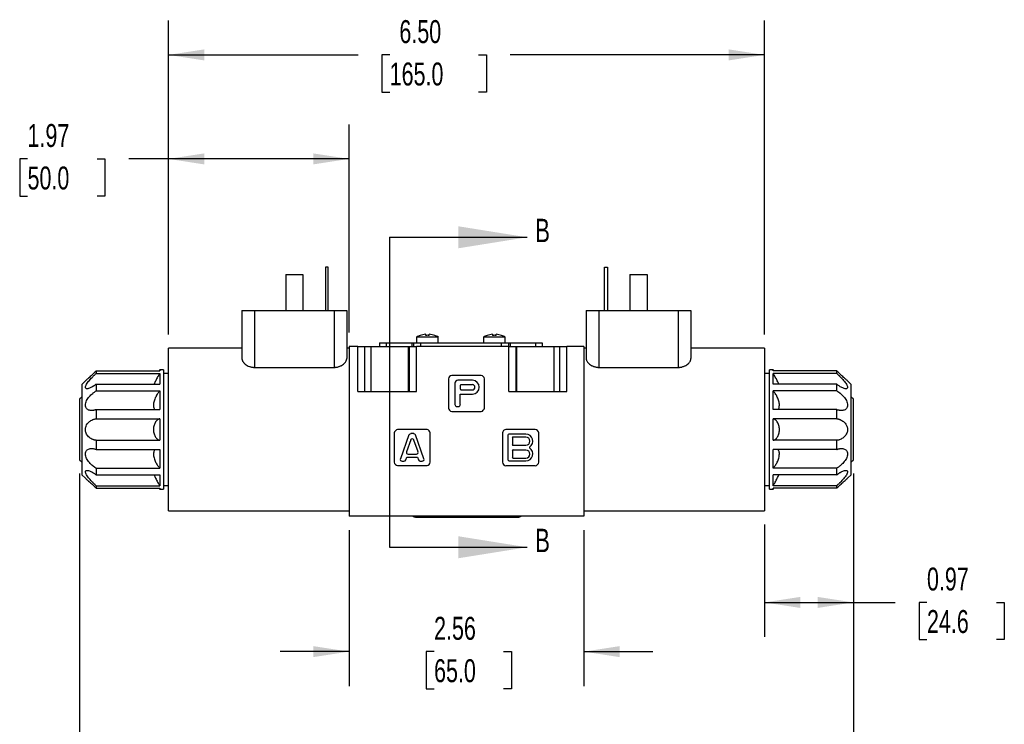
# Model space of a CAD drawing. Header units: inches. Extents: x 0.7 to 32.2, y 0.7 to 24.8.
# Tile 3 of 18: x 7.2 to 18, y 9.6 to 17.2. Entities that reach past the tile are written whole.
import ezdxf

# ---------------------------------------------------------------- set-up
doc = ezdxf.new("R2010")
doc.units = ezdxf.units.IN
doc.header["$LTSCALE"] = 3
doc.header["$MEASUREMENT"] = 0
doc.linetypes.add('SLD-Solid', pattern=[0])
doc.layers.add('DIMENSIONS', color=140, linetype='SLD-Solid', lineweight=25)
doc.layers.add('TEXT', color=140, linetype='SLD-Solid', lineweight=25)
doc.styles.add('SLDTEXTSTYLE0', font='TXT', dxfattribs={"width": 0.7})
doc.dimstyles.new('SLDDIMSTYLE0', dxfattribs={"dimtxt": 0.254883, "dimasz": 0.39, "dimexe": 0, "dimexo": 0.0625, "dimgap": 0.063721, "dimtad": 0, "dimtih": 1, "dimtoh": 1, "dimrnd": 1e-09, "dimdsep": 46, "dimtxsty": 'SLDTEXTSTYLE0', "dimsah": 1, "dimcen": 0.09, "dimadec": 0, "dimazin": 2, "dimtfac": 1, "dimtofl": 0, "dimtmove": 0, "dimatfit": 3, "dimfxl": 0, "dimfrac": 2, "dimtolj": 1, "dimtzin": 12, "dimarcsym": 0})
doc.dimstyles.new('SLDDIMSTYLE1', dxfattribs={"dimtxt": 0.254883, "dimasz": 0.39, "dimexe": 0, "dimexo": 0.0625, "dimgap": 0.063721, "dimtad": 0, "dimtih": 1, "dimtoh": 1, "dimrnd": 1e-09, "dimzin": 12, "dimdsep": 46, "dimtxsty": 'SLDTEXTSTYLE0', "dimsah": 1, "dimcen": 0.09, "dimadec": 0, "dimazin": 3, "dimtfac": 1, "dimtmove": 0, "dimatfit": 0, "dimfxl": 0, "dimfrac": 2, "dimtolj": 1, "dimtzin": 12, "dimarcsym": 0})
doc.dimstyles.new('SLDDIMSTYLE2', dxfattribs={"dimtxt": 0.254883, "dimasz": 0.39, "dimexe": 0, "dimexo": 0.0625, "dimgap": 0.063721, "dimtad": 0, "dimtih": 1, "dimtoh": 1, "dimrnd": 1e-09, "dimzin": 12, "dimdsep": 46, "dimtxsty": 'SLDTEXTSTYLE0', "dimsah": 1, "dimcen": 0.09, "dimadec": 0, "dimazin": 3, "dimtfac": 1, "dimtofl": 0, "dimtmove": 0, "dimatfit": 3, "dimfxl": 0, "dimfrac": 2, "dimtolj": 1, "dimtzin": 12, "dimarcsym": 0})
doc.dimstyles.new('SLDDIMSTYLE3', dxfattribs={"dimtxt": 0.254883, "dimasz": 0.39, "dimexe": 0, "dimexo": 0.0625, "dimgap": 0.063721, "dimtad": 0, "dimtih": 1, "dimtoh": 1, "dimrnd": 1e-09, "dimzin": 4, "dimdsep": 46, "dimtxsty": 'SLDTEXTSTYLE0', "dimsah": 1, "dimcen": 0.09, "dimadec": 0, "dimazin": 1, "dimtfac": 1, "dimtofl": 0, "dimtmove": 0, "dimatfit": 3, "dimfxl": 0, "dimfrac": 2, "dimtolj": 1, "dimtzin": 12, "dimarcsym": 0})

# ---------------------------------------------------------------- blocks, each defined once
blk = doc.blocks.new('_D')
at = {"layer": 'DIMENSIONS'}
for p, q in [((16.307, 12.299), (16.307, 10.521)), ((15.338, 11.744), (15.338, 10.521)), ((15.338, 10.896), (16.307, 10.896)), ((16.307, 10.896), (16.763, 10.896)), ((17.109, 10.896), (17.023, 10.896)), ((17.023, 10.896), (17.023, 10.491)), ((17.866, 10.896), (17.952, 10.896)), ((17.952, 10.896), (17.952, 10.491)), ((17.023, 10.491), (17.109, 10.491)), ((17.952, 10.491), (17.866, 10.491))]:
    blk.add_line(p, q, dxfattribs=at)
for points in [[(15.338, 10.896), (15.728, 10.836), (15.728, 10.956)], [(16.307, 10.896), (15.917, 10.956), (15.917, 10.836)]]:
    blk.add_solid(points, dxfattribs=at)
at = {"layer": 'DIMENSIONS', "char_height": 0.25, "attachment_point": 1, "style": 'SLDTEXTSTYLE0'}
for s, insert in [('0.97', (17.109, 11.276)), ('24.6', (17.109, 10.813))]:
    blk.add_mtext(s, dxfattribs=dict(at, insert=insert))
blk = doc.blocks.new('_D_1')
at = {"layer": 'DIMENSIONS'}
for p, q in [((10.81, 11.684), (10.81, 9.985)), ((13.37, 11.684), (13.37, 9.985)), ((10.81, 10.36), (10.06, 10.36)), ((11.737, 10.36), (11.652, 10.36)), ((11.652, 10.36), (11.652, 9.955)), ((12.495, 10.36), (12.58, 10.36)), ((12.58, 10.36), (12.58, 9.955)), ((13.37, 10.36), (14.12, 10.36)), ((11.652, 9.955), (11.737, 9.955)), ((12.58, 9.955), (12.495, 9.955))]:
    blk.add_line(p, q, dxfattribs=at)
for points in [[(10.81, 10.36), (10.42, 10.42), (10.42, 10.3)], [(13.37, 10.36), (13.76, 10.3), (13.76, 10.42)]]:
    blk.add_solid(points, dxfattribs=at)
at = {"layer": 'DIMENSIONS', "char_height": 0.25, "attachment_point": 1, "style": 'SLDTEXTSTYLE0'}
for s, insert in [('2.56', (11.737, 10.739)), ('65.0', (11.737, 10.277))]:
    blk.add_mtext(s, dxfattribs=dict(at, insert=insert))
blk = doc.blocks.new('_D_2')
at = {"layer": 'DIMENSIONS'}
for p, q in [((8.842, 13.815), (8.842, 16.103)), ((10.81, 13.835), (10.81, 16.103)), ((7.306, 15.728), (7.221, 15.728)), ((7.221, 15.728), (7.221, 15.323)), ((8.064, 15.728), (8.149, 15.728)), ((8.149, 15.728), (8.149, 15.323)), ((8.842, 15.728), (8.409, 15.728)), ((10.81, 15.728), (8.842, 15.728)), ((7.221, 15.323), (7.306, 15.323)), ((8.149, 15.323), (8.064, 15.323))]:
    blk.add_line(p, q, dxfattribs=at)
for points in [[(8.842, 15.728), (9.232, 15.668), (9.232, 15.788)], [(10.81, 15.728), (10.42, 15.788), (10.42, 15.668)]]:
    blk.add_solid(points, dxfattribs=at)
at = {"layer": 'DIMENSIONS', "char_height": 0.25, "attachment_point": 1, "style": 'SLDTEXTSTYLE0'}
for s, insert in [('1.97', (7.306, 16.108)), ('50.0', (7.306, 15.645))]:
    blk.add_mtext(s, dxfattribs=dict(at, insert=insert))
blk = doc.blocks.new('_D_3')
at = {"layer": 'DIMENSIONS'}
for p, q in [((7.873, 12.299), (7.873, 8.506)), ((16.307, 12.299), (16.307, 8.506)), ((7.873, 8.881), (11.286, 8.881)), ((11.631, 8.881), (11.546, 8.881)), ((11.546, 8.881), (11.546, 8.475)), ((12.601, 8.881), (12.686, 8.881)), ((12.686, 8.881), (12.686, 8.475)), ((16.307, 8.881), (12.946, 8.881)), ((11.546, 8.475), (11.631, 8.475)), ((12.686, 8.475), (12.601, 8.475))]:
    blk.add_line(p, q, dxfattribs=at)
for points in [[(7.873, 8.881), (8.263, 8.821), (8.263, 8.941)], [(16.307, 8.881), (15.917, 8.941), (15.917, 8.821)]]:
    blk.add_solid(points, dxfattribs=at)
at = {"layer": 'DIMENSIONS', "char_height": 0.25, "attachment_point": 1, "style": 'SLDTEXTSTYLE0'}
for s, insert in [('8.43', (11.737, 9.26)), ('214.2', (11.631, 8.798))]:
    blk.add_mtext(s, dxfattribs=dict(at, insert=insert))
blk = doc.blocks.new('_D_4')
at = {"layer": 'DIMENSIONS'}
for p, q in [((8.842, 13.815), (8.842, 17.236)), ((15.338, 13.815), (15.338, 17.236)), ((8.842, 16.861), (10.908, 16.861)), ((11.253, 16.861), (11.167, 16.861)), ((11.167, 16.861), (11.167, 16.456)), ((12.222, 16.861), (12.308, 16.861)), ((12.308, 16.861), (12.308, 16.456)), ((15.338, 16.861), (12.568, 16.861)), ((11.167, 16.456), (11.253, 16.456)), ((12.308, 16.456), (12.222, 16.456))]:
    blk.add_line(p, q, dxfattribs=at)
for points in [[(8.842, 16.861), (9.232, 16.801), (9.232, 16.921)], [(15.338, 16.861), (14.948, 16.921), (14.948, 16.801)]]:
    blk.add_solid(points, dxfattribs=at)
at = {"layer": 'DIMENSIONS', "char_height": 0.25, "attachment_point": 1, "style": 'SLDTEXTSTYLE0'}
for s, insert in [('6.50', (11.359, 17.24)), ('165.0', (11.253, 16.778))]:
    blk.add_mtext(s, dxfattribs=dict(at, insert=insert))

msp = doc.modelspace()

# ---------------------------------------------------------------- linework, layer by layer
for p, q in [((10.584, 14.547), (10.553, 14.547)), ((10.553, 14.547), (10.553, 14.075)), ((10.584, 14.075), (10.584, 14.547)), ((13.596, 14.075), (13.596, 14.547)), ((13.596, 14.547), (13.627, 14.547)), ((13.627, 14.547), (13.627, 14.075)), ((10.12, 14.468), (10.12, 14.075)), ((10.12, 14.468), (10.308, 14.468)), ((10.308, 14.468), (10.308, 14.075)), ((13.871, 14.468), (13.871, 14.075)), ((13.871, 14.468), (14.06, 14.468)), ((14.06, 14.468), (14.06, 14.075)), ((9.643, 14.075), (9.781, 14.075)), ((9.643, 14.075), (9.643, 13.552)), ((9.781, 14.075), (9.781, 13.457)), ((9.781, 14.075), (10.647, 14.075)), ((10.647, 14.075), (10.647, 13.457)), ((10.647, 14.075), (10.785, 14.075)), ((10.785, 14.075), (10.785, 13.552)), ((13.395, 14.075), (13.533, 14.075)), ((13.395, 14.075), (13.395, 13.552)), ((13.533, 14.075), (13.533, 13.457)), ((13.533, 14.075), (14.399, 14.075)), ((14.399, 14.075), (14.537, 14.075)), ((14.399, 14.075), (14.399, 13.457)), ((14.537, 14.075), (14.537, 13.552)), ((11.546, 13.787), (11.546, 13.724)), ((11.783, 13.787), (11.546, 13.787)), ((11.586, 13.805), (11.586, 13.804)), ((11.645, 13.817), (11.645, 13.804)), ((11.684, 13.804), (11.684, 13.817)), ((11.744, 13.804), (11.744, 13.805)), ((11.783, 13.724), (11.783, 13.787)), ((12.275, 13.787), (12.275, 13.724)), ((12.512, 13.787), (12.275, 13.787)), ((12.314, 13.805), (12.314, 13.804)), ((12.373, 13.817), (12.373, 13.804)), ((12.413, 13.804), (12.413, 13.817)), ((12.472, 13.804), (12.472, 13.805)), ((12.512, 13.724), (12.512, 13.787)), ((9.643, 13.665), (8.842, 13.665)), ((8.842, 12.779), (8.842, 13.665)), ((10.81, 13.665), (10.785, 13.665)), ((10.81, 13.685), (10.81, 11.834)), ((10.906, 13.685), (10.81, 13.685)), ((10.906, 13.193), (10.906, 13.685)), ((10.906, 13.685), (10.982, 13.685)), ((10.982, 13.193), (10.982, 13.685)), ((10.982, 13.685), (11.052, 13.685)), ((11.052, 13.193), (11.052, 13.685)), ((11.052, 13.685), (11.458, 13.685)), ((11.143, 13.724), (11.143, 13.685)), ((11.143, 13.724), (11.214, 13.724)), ((11.214, 13.724), (11.214, 13.685)), ((11.214, 13.724), (11.493, 13.724)), ((11.458, 13.193), (11.458, 13.685)), ((11.458, 13.685), (11.468, 13.685)), ((11.468, 13.193), (11.468, 13.685)), ((11.468, 13.685), (11.547, 13.685)), ((11.493, 13.724), (11.493, 13.685)), ((11.493, 13.724), (11.511, 13.724)), ((11.511, 13.724), (11.589, 13.724)), ((11.511, 13.724), (11.511, 13.685)), ((11.547, 13.193), (11.547, 13.685)), ((12.552, 13.685), (11.547, 13.685)), ((11.589, 13.724), (11.589, 13.685)), ((11.589, 13.724), (12.469, 13.724)), ((12.469, 13.724), (12.547, 13.724)), ((12.469, 13.724), (12.469, 13.685)), ((12.547, 13.724), (12.547, 13.685)), ((12.547, 13.724), (12.565, 13.724)), ((12.552, 13.193), (12.552, 13.685)), ((12.552, 13.685), (12.63, 13.685)), ((12.565, 13.724), (12.565, 13.685)), ((12.565, 13.724), (12.844, 13.724)), ((12.63, 13.193), (12.63, 13.685)), ((12.63, 13.685), (12.639, 13.685)), ((12.639, 13.193), (12.639, 13.685)), ((12.639, 13.685), (13.046, 13.685)), ((12.844, 13.724), (12.844, 13.685)), ((12.844, 13.724), (12.915, 13.724)), ((12.915, 13.724), (12.915, 13.685)), ((13.046, 13.193), (13.046, 13.685)), ((13.046, 13.685), (13.108, 13.685)), ((13.108, 13.193), (13.108, 13.685)), ((13.108, 13.685), (13.184, 13.685)), ((13.184, 13.193), (13.184, 13.685)), ((13.37, 13.685), (13.184, 13.685)), ((13.37, 13.685), (13.37, 11.834)), ((13.395, 13.665), (13.37, 13.665)), ((15.338, 13.665), (14.537, 13.665)), ((15.338, 13.665), (15.338, 11.894)), ((8.055, 13.418), (8.055, 13.391)), ((8.055, 13.418), (8.747, 13.418)), ((8.747, 13.429), (8.741, 13.418)), ((8.787, 13.429), (8.747, 13.429)), ((8.747, 13.429), (8.747, 13.418)), ((8.787, 13.429), (8.787, 12.779)), ((9.781, 13.457), (10.647, 13.457)), ((13.533, 13.457), (14.399, 13.457)), ((15.432, 13.429), (15.393, 13.429)), ((15.393, 12.779), (15.393, 13.429)), ((15.439, 13.418), (15.432, 13.429)), ((15.432, 13.418), (15.432, 13.429)), ((16.125, 13.418), (15.432, 13.418)), ((16.125, 13.391), (16.125, 13.418)), ((7.936, 13.311), (7.897, 13.272)), ((8.055, 13.391), (8.747, 13.391)), ((8.747, 13.391), (8.747, 13.274)), ((8.842, 13.39), (8.787, 13.39)), ((11.893, 13.334), (11.893, 13.012)), ((12.251, 13.37), (11.929, 13.37)), ((12.154, 13.316), (11.995, 13.316)), ((12.287, 13.012), (12.287, 13.334)), ((15.393, 13.39), (15.338, 13.39)), ((16.125, 13.391), (15.432, 13.391)), ((15.432, 13.274), (15.432, 13.391)), ((16.283, 13.272), (16.244, 13.311)), ((7.897, 13.272), (7.897, 12.779)), ((8.055, 13.274), (8.055, 13.201)), ((8.055, 13.274), (8.747, 13.274)), ((8.055, 13.201), (8.747, 13.201)), ((8.747, 13.201), (8.747, 12.997)), ((11.964, 13.285), (11.964, 13.051)), ((12.023, 13.258), (12.023, 13.222)), ((12.154, 13.268), (12.033, 13.268)), ((12.033, 13.211), (12.154, 13.211)), ((16.125, 13.274), (15.432, 13.274)), ((16.125, 13.201), (15.432, 13.201)), ((15.432, 12.997), (15.432, 13.201)), ((16.125, 13.201), (16.125, 13.274)), ((16.283, 12.779), (16.283, 13.272)), ((7.897, 13.133), (7.873, 13.11)), ((7.873, 13.11), (7.873, 12.779)), ((10.906, 13.193), (11.547, 13.193)), ((12.023, 13.164), (12.154, 13.164)), ((12.023, 13.051), (12.023, 13.164)), ((12.552, 13.193), (13.184, 13.193)), ((16.307, 13.11), (16.283, 13.133)), ((16.307, 12.779), (16.307, 13.11)), ((8.055, 12.997), (8.055, 12.897)), ((8.055, 12.997), (8.747, 12.997)), ((11.984, 13.031), (12.003, 13.031)), ((16.125, 12.997), (15.432, 12.997)), ((16.125, 12.897), (16.125, 12.997)), ((8.055, 12.897), (8.747, 12.897)), ((8.747, 12.897), (8.747, 12.662)), ((11.929, 12.976), (12.251, 12.976)), ((15.432, 12.662), (15.432, 12.897)), ((16.125, 12.897), (15.432, 12.897)), ((7.873, 12.779), (7.873, 12.449)), ((7.897, 12.779), (7.897, 12.287)), ((8.787, 12.779), (8.787, 12.13)), ((8.842, 11.894), (8.842, 12.779)), ((11.66, 12.779), (11.339, 12.779)), ((12.84, 12.779), (12.521, 12.779)), ((15.393, 12.13), (15.393, 12.779)), ((16.283, 12.287), (16.283, 12.779)), ((16.307, 12.449), (16.307, 12.779)), ((11.303, 12.743), (11.303, 12.422)), ((11.463, 12.721), (11.37, 12.462)), ((11.482, 12.666), (11.435, 12.536)), ((11.516, 12.735), (11.483, 12.735)), ((11.562, 12.536), (11.517, 12.665)), ((11.626, 12.462), (11.536, 12.721)), ((11.696, 12.422), (11.696, 12.743)), ((12.484, 12.742), (12.484, 12.423)), ((12.54, 12.712), (12.54, 12.456)), ((12.737, 12.729), (12.557, 12.729)), ((12.59, 12.689), (12.59, 12.617)), ((12.737, 12.697), (12.598, 12.697)), ((12.877, 12.423), (12.877, 12.742)), ((8.055, 12.662), (8.747, 12.662)), ((8.055, 12.662), (8.055, 12.562)), ((8.055, 12.562), (8.747, 12.562)), ((8.747, 12.562), (8.747, 12.358)), ((12.598, 12.609), (12.737, 12.609)), ((12.737, 12.556), (12.598, 12.556)), ((16.125, 12.662), (15.432, 12.662)), ((16.125, 12.562), (15.432, 12.562)), ((15.432, 12.358), (15.432, 12.562)), ((16.125, 12.562), (16.125, 12.662)), ((7.873, 12.449), (7.897, 12.426)), ((11.428, 12.448), (11.44, 12.48)), ((11.44, 12.48), (11.557, 12.48)), ((11.453, 12.512), (11.544, 12.512)), ((11.557, 12.48), (11.568, 12.449)), ((12.59, 12.548), (12.59, 12.476)), ((12.598, 12.468), (12.737, 12.468)), ((16.283, 12.426), (16.307, 12.449)), ((8.055, 12.358), (8.055, 12.285)), ((8.055, 12.358), (8.747, 12.358)), ((11.339, 12.386), (11.66, 12.386)), ((11.39, 12.435), (11.409, 12.435)), ((11.587, 12.435), (11.606, 12.435)), ((12.521, 12.386), (12.84, 12.386)), ((12.557, 12.439), (12.737, 12.439)), ((16.125, 12.358), (15.432, 12.358)), ((16.125, 12.285), (16.125, 12.358)), ((7.897, 12.287), (7.936, 12.248)), ((8.055, 12.285), (8.747, 12.285)), ((8.747, 12.285), (8.747, 12.167)), ((16.125, 12.285), (15.432, 12.285)), ((15.432, 12.167), (15.432, 12.285)), ((16.244, 12.248), (16.283, 12.287)), ((8.055, 12.167), (8.055, 12.141)), ((8.055, 12.167), (8.747, 12.167)), ((8.055, 12.141), (8.747, 12.141)), ((8.741, 12.141), (8.747, 12.13)), ((8.747, 12.141), (8.747, 12.13)), ((8.747, 12.13), (8.787, 12.13)), ((8.787, 12.169), (8.842, 12.169)), ((15.338, 12.169), (15.393, 12.169)), ((15.393, 12.13), (15.432, 12.13)), ((16.125, 12.167), (15.432, 12.167)), ((15.432, 12.13), (15.439, 12.141)), ((16.125, 12.141), (15.432, 12.141)), ((15.432, 12.13), (15.432, 12.141)), ((16.125, 12.141), (16.125, 12.167)), ((8.842, 11.894), (10.81, 11.894)), ((13.37, 11.834), (10.81, 11.834)), ((11.533, 11.824), (11.879, 11.824)), ((11.879, 11.824), (12.317, 11.824)), ((12.317, 11.824), (12.659, 11.824)), ((13.37, 11.894), (15.338, 11.894))]:
    msp.add_line(p, q)
for centre, radius, start, end in [((11.665, 13.582), 0.237, 109.3872, 120), ((11.665, 13.582), 0.236, 94.7768, 109.457), ((11.665, 13.582), 0.224, 84.9528, 95.0472), ((11.665, 13.582), 0.236, 70.543, 85.2232), ((11.665, 13.582), 0.237, 60, 70.6128), ((12.393, 13.582), 0.237, 109.3872, 120), ((12.393, 13.582), 0.236, 94.7768, 109.457), ((12.393, 13.582), 0.224, 84.9528, 95.0472), ((12.393, 13.582), 0.236, 70.543, 85.2232), ((12.393, 13.582), 0.237, 60, 70.6128), ((11.943, 13.32), 0.0517, 105.3251, 164.6749), ((11.995, 13.285), 0.0307, 89.6475, 180.3525), ((12.154, 13.24), 0.0756, 270, 90), ((12.237, 13.32), 0.0517, 15.3251, 74.6749), ((12.033, 13.258), 0.0102, 89.6475, 180.3525), ((12.033, 13.222), 0.0102, 179.6475, 270.3525), ((12.154, 13.24), 0.0284, 270, 90), ((11.943, 13.026), 0.0517, 195.3251, 254.6749), ((11.984, 13.051), 0.0204, 179.6475, 270.3525), ((12.003, 13.051), 0.0204, 269.6475, 0.3525), ((12.237, 13.026), 0.0517, 285.3251, 344.6749), ((11.352, 12.73), 0.0517, 105.3251, 164.6749), ((11.646, 12.73), 0.0517, 15.3251, 74.6749), ((12.525, 12.738), 0.042, 96.0921, 173.9079), ((12.836, 12.738), 0.042, 6.0921, 83.9079), ((11.483, 12.714), 0.0205, 89.8655, 160.4085), ((11.499, 12.661), 0.0181, 14.8392, 164.6465), ((11.516, 12.714), 0.0205, 19.0735, 90.1381), ((12.557, 12.712), 0.0169, 89.6475, 180.3525), ((12.598, 12.689), 0.00881, 92.0544, 177.9456), ((12.737, 12.653), 0.0762, 302.6369, 90), ((12.737, 12.653), 0.0444, 270, 90), ((12.598, 12.617), 0.00881, 182.0544, 267.9456), ((12.598, 12.548), 0.00881, 92.0544, 177.9456), ((12.737, 12.515), 0.0762, 270, 57.3631), ((12.737, 12.512), 0.0444, 270, 90), ((12.782, 12.584), 0.0057, 122.6369, 237.3631), ((11.389, 12.455), 0.0204, 159.3953, 270.8787), ((11.409, 12.455), 0.0205, 269.8655, 340.4085), ((11.453, 12.53), 0.0183, 159.3953, 270.8787), ((11.544, 12.53), 0.0183, 269.1421, 20.0695), ((11.587, 12.455), 0.0205, 199.0735, 270.1381), ((11.607, 12.455), 0.0204, 269.1421, 20.0695), ((12.557, 12.456), 0.0169, 179.6475, 270.3525), ((12.598, 12.477), 0.00881, 182.0544, 267.9456), ((11.352, 12.436), 0.0517, 195.3251, 254.6749), ((11.646, 12.436), 0.0517, 285.3251, 344.6749), ((12.525, 12.427), 0.042, 186.0921, 263.9079), ((12.836, 12.427), 0.042, 276.0921, 353.9079), ((11.533, 11.859), 0.035, 223.4159, 270), ((11.879, 11.859), 0.035, 223.4159, 270), ((12.317, 11.859), 0.035, 270, 316.5841), ((12.659, 11.859), 0.035, 270, 316.5841)]:
    msp.add_arc(centre, radius, start, end)
for points, knots in [([(9.643, 13.552), (9.643, 13.551), (9.643, 13.548), (9.644, 13.544), (9.645, 13.54), (9.646, 13.534), (9.649, 13.528), (9.653, 13.521), (9.658, 13.513), (9.665, 13.506), (9.671, 13.499), (9.683, 13.489), (9.7, 13.477), (9.719, 13.468), (9.735, 13.463), (9.746, 13.46), (9.758, 13.458), (9.769, 13.457), (9.777, 13.457), (9.781, 13.457)], [0, 0, 0, 0, 0.029865, 0.064458, 0.10378, 0.147832, 0.196616, 0.250131, 0.323352, 0.37496, 0.440644, 0.499638, 0.633959, 0.749821, 0.80254, 0.853715, 0.90354, 0.952226, 1, 1, 1, 1]), ([(10.647, 13.457), (10.649, 13.457), (10.653, 13.457), (10.659, 13.457), (10.665, 13.458), (10.671, 13.458), (10.679, 13.46), (10.691, 13.462), (10.704, 13.467), (10.717, 13.472), (10.732, 13.48), (10.749, 13.491), (10.765, 13.506), (10.775, 13.52), (10.78, 13.53), (10.783, 13.538), (10.785, 13.545), (10.785, 13.55), (10.785, 13.552)], [0, 0, 0, 0, 0.024775, 0.049671, 0.074721, 0.099955, 0.125405, 0.186691, 0.25083, 0.311453, 0.376209, 0.500787, 0.625856, 0.750484, 0.824616, 0.875748, 0.941115, 1, 1, 1, 1]), ([(13.395, 13.552), (13.395, 13.551), (13.395, 13.549), (13.396, 13.545), (13.396, 13.541), (13.398, 13.536), (13.4, 13.53), (13.405, 13.52), (13.415, 13.506), (13.431, 13.491), (13.448, 13.48), (13.463, 13.472), (13.476, 13.467), (13.489, 13.462), (13.502, 13.46), (13.513, 13.458), (13.523, 13.457), (13.53, 13.457), (13.533, 13.457)], [0, 0, 0, 0, 0.028734, 0.059106, 0.091115, 0.124764, 0.175785, 0.250027, 0.374359, 0.499441, 0.623957, 0.68871, 0.749348, 0.813407, 0.874637, 0.916915, 0.958653, 1, 1, 1, 1]), ([(14.399, 13.457), (14.401, 13.457), (14.405, 13.457), (14.411, 13.457), (14.417, 13.458), (14.423, 13.458), (14.431, 13.46), (14.443, 13.462), (14.456, 13.467), (14.469, 13.472), (14.484, 13.48), (14.501, 13.491), (14.517, 13.506), (14.527, 13.52), (14.532, 13.53), (14.535, 13.538), (14.536, 13.545), (14.537, 13.55), (14.537, 13.552)], [0, 0, 0, 0, 0.024706, 0.049532, 0.074509, 0.099671, 0.125046, 0.186343, 0.250489, 0.311146, 0.375936, 0.500407, 0.625654, 0.750451, 0.824482, 0.875529, 0.941019, 1, 1, 1, 1]), ([(8.055, 13.418), (8.042, 13.406), (8.016, 13.381), (7.98, 13.347), (7.952, 13.324), (7.94, 13.313), (7.935, 13.31), (7.936, 13.311), (7.936, 13.311)], [0, 0, 0, 0, 0.249066, 0.499055, 0.748764, 0.87435, 0.999583, 1, 1, 1, 1]), ([(16.244, 13.311), (16.243, 13.312), (16.241, 13.313), (16.227, 13.324), (16.201, 13.347), (16.164, 13.381), (16.138, 13.406), (16.125, 13.418)], [0, 0, 0, 0, 0.125021, 0.25064, 0.500093, 0.749821, 1, 1, 1, 1]), ([(8.055, 13.274), (8.052, 13.272), (8.048, 13.269), (8.042, 13.264), (8.035, 13.259), (8.029, 13.255), (8.023, 13.251), (8.012, 13.244), (7.998, 13.236), (7.98, 13.228), (7.963, 13.224), (7.949, 13.223), (7.939, 13.228), (7.935, 13.239), (7.939, 13.255), (7.949, 13.274), (7.964, 13.295), (7.98, 13.315), (7.998, 13.335), (8.014, 13.352), (8.029, 13.367), (8.042, 13.38), (8.05, 13.387), (8.055, 13.391)], [0, 0, 0, 0, 0.021425, 0.042541, 0.063379, 0.083969, 0.104342, 0.124528, 0.188995, 0.249522, 0.314876, 0.374681, 0.437336, 0.499816, 0.562396, 0.625066, 0.687752, 0.750079, 0.810536, 0.874939, 0.915664, 0.957268, 1, 1, 1, 1]), ([(8.747, 13.391), (8.74, 13.379), (8.724, 13.353), (8.702, 13.311), (8.692, 13.286), (8.687, 13.274)], [0, 0, 0, 0, 0.341064, 0.683136, 1, 1, 1, 1]), ([(15.493, 13.274), (15.488, 13.286), (15.479, 13.31), (15.456, 13.352), (15.44, 13.378), (15.432, 13.391)], [0, 0, 0, 0, 0.311795, 0.655759, 1, 1, 1, 1]), ([(16.125, 13.391), (16.128, 13.389), (16.132, 13.386), (16.138, 13.379), (16.145, 13.373), (16.151, 13.367), (16.157, 13.361), (16.168, 13.35), (16.182, 13.335), (16.2, 13.315), (16.217, 13.294), (16.231, 13.274), (16.241, 13.255), (16.245, 13.239), (16.241, 13.228), (16.231, 13.223), (16.216, 13.224), (16.2, 13.228), (16.182, 13.236), (16.166, 13.245), (16.151, 13.254), (16.138, 13.264), (16.13, 13.27), (16.125, 13.274)], [0, 0, 0, 0, 0.021425, 0.042541, 0.063379, 0.083969, 0.104342, 0.124528, 0.188995, 0.249522, 0.314876, 0.374681, 0.437336, 0.499816, 0.562396, 0.625066, 0.687752, 0.750079, 0.810536, 0.874939, 0.915664, 0.957268, 1, 1, 1, 1]), ([(8.055, 12.997), (8.052, 12.996), (8.048, 12.994), (8.042, 12.992), (8.035, 12.99), (8.029, 12.989), (8.023, 12.988), (8.012, 12.986), (7.998, 12.986), (7.98, 12.989), (7.963, 12.995), (7.949, 13.007), (7.939, 13.023), (7.935, 13.045), (7.939, 13.07), (7.949, 13.095), (7.964, 13.118), (7.98, 13.139), (7.998, 13.157), (8.014, 13.172), (8.029, 13.184), (8.042, 13.193), (8.05, 13.198), (8.055, 13.201)], [0, 0, 0, 0, 0.021425, 0.042541, 0.063379, 0.083969, 0.104342, 0.124528, 0.188995, 0.249522, 0.314876, 0.374681, 0.437336, 0.499816, 0.562396, 0.625066, 0.687752, 0.750079, 0.810536, 0.874939, 0.915664, 0.957268, 1, 1, 1, 1]), ([(8.747, 13.201), (8.74, 13.192), (8.724, 13.174), (8.702, 13.135), (8.687, 13.097), (8.68, 13.067), (8.679, 13.045), (8.68, 13.026), (8.685, 13.007), (8.693, 13.001), (8.697, 12.997)], [0, 0, 0, 0, 0.17515, 0.350819, 0.526716, 0.615312, 0.703542, 0.791954, 0.88072, 1, 1, 1, 1]), ([(15.483, 12.997), (15.487, 13.001), (15.494, 13.007), (15.499, 13.025), (15.501, 13.044), (15.5, 13.066), (15.493, 13.097), (15.479, 13.134), (15.456, 13.174), (15.44, 13.192), (15.432, 13.201)], [0, 0, 0, 0, 0.11626, 0.204831, 0.293037, 0.381424, 0.470165, 0.646547, 0.823202, 1, 1, 1, 1]), ([(16.125, 13.201), (16.128, 13.199), (16.132, 13.197), (16.138, 13.193), (16.145, 13.188), (16.151, 13.184), (16.157, 13.179), (16.168, 13.171), (16.182, 13.158), (16.2, 13.138), (16.217, 13.118), (16.231, 13.094), (16.241, 13.07), (16.245, 13.045), (16.241, 13.023), (16.231, 13.006), (16.216, 12.995), (16.2, 12.989), (16.182, 12.986), (16.166, 12.986), (16.151, 12.989), (16.138, 12.992), (16.13, 12.995), (16.125, 12.997)], [0, 0, 0, 0, 0.021425, 0.042541, 0.063379, 0.083969, 0.104342, 0.124528, 0.188995, 0.249522, 0.314876, 0.374681, 0.437336, 0.499816, 0.562396, 0.625066, 0.687752, 0.750079, 0.810536, 0.874939, 0.915664, 0.957268, 1, 1, 1, 1]), ([(8.055, 12.662), (8.052, 12.662), (8.048, 12.662), (8.042, 12.664), (8.035, 12.665), (8.029, 12.667), (8.023, 12.669), (8.012, 12.673), (7.998, 12.68), (7.98, 12.693), (7.963, 12.709), (7.949, 12.729), (7.941, 12.748), (7.937, 12.766), (7.936, 12.775), (7.936, 12.784), (7.937, 12.793), (7.941, 12.81), (7.949, 12.83), (7.964, 12.85), (7.98, 12.866), (7.998, 12.879), (8.014, 12.887), (8.029, 12.892), (8.042, 12.895), (8.05, 12.896), (8.055, 12.897)], [0, 0, 0, 0, 0.021415, 0.04252, 0.063348, 0.083928, 0.104291, 0.124467, 0.188903, 0.2494, 0.314722, 0.374498, 0.437123, 0.468763, 0.499815, 0.500019, 0.531109, 0.562789, 0.625402, 0.688033, 0.750303, 0.810707, 0.875051, 0.91574, 0.957307, 1, 1, 1, 1]), ([(8.747, 12.897), (8.746, 12.897), (8.743, 12.896), (8.739, 12.895), (8.735, 12.893), (8.732, 12.891), (8.728, 12.889), (8.721, 12.885), (8.713, 12.876), (8.702, 12.863), (8.693, 12.846), (8.685, 12.826), (8.68, 12.804), (8.679, 12.788), (8.679, 12.772), (8.68, 12.756), (8.685, 12.733), (8.693, 12.713), (8.702, 12.697), (8.712, 12.683), (8.722, 12.673), (8.732, 12.667), (8.739, 12.663), (8.745, 12.662), (8.747, 12.662)], [0, 0, 0, 0, 0.021414, 0.042474, 0.063235, 0.08375, 0.104072, 0.12425, 0.187979, 0.248823, 0.312663, 0.373747, 0.436363, 0.498721, 0.500022, 0.562339, 0.624915, 0.686034, 0.749909, 0.810946, 0.874901, 0.915667, 0.957223, 1, 1, 1, 1]), ([(15.432, 12.662), (15.434, 12.662), (15.437, 12.663), (15.441, 12.664), (15.444, 12.665), (15.448, 12.667), (15.452, 12.67), (15.459, 12.674), (15.467, 12.682), (15.478, 12.696), (15.487, 12.713), (15.495, 12.733), (15.499, 12.755), (15.501, 12.771), (15.501, 12.787), (15.5, 12.803), (15.495, 12.825), (15.487, 12.845), (15.478, 12.862), (15.468, 12.876), (15.458, 12.886), (15.448, 12.892), (15.441, 12.895), (15.435, 12.896), (15.432, 12.897)], [0, 0, 0, 0, 0.021414, 0.042474, 0.063235, 0.08375, 0.104072, 0.12425, 0.187979, 0.248823, 0.312663, 0.373747, 0.436363, 0.498721, 0.500022, 0.562339, 0.624915, 0.686034, 0.749909, 0.810946, 0.874901, 0.915667, 0.957223, 1, 1, 1, 1]), ([(16.125, 12.897), (16.128, 12.897), (16.132, 12.896), (16.138, 12.895), (16.145, 12.894), (16.151, 12.892), (16.157, 12.89), (16.168, 12.886), (16.182, 12.879), (16.2, 12.866), (16.217, 12.85), (16.231, 12.83), (16.239, 12.81), (16.243, 12.793), (16.244, 12.784), (16.244, 12.775), (16.243, 12.766), (16.239, 12.748), (16.231, 12.728), (16.216, 12.709), (16.2, 12.693), (16.182, 12.68), (16.166, 12.672), (16.151, 12.667), (16.138, 12.663), (16.13, 12.662), (16.125, 12.662)], [0, 0, 0, 0, 0.021415, 0.04252, 0.063348, 0.083928, 0.104291, 0.124467, 0.188903, 0.2494, 0.314722, 0.374498, 0.437123, 0.468763, 0.499815, 0.500019, 0.531109, 0.562789, 0.625402, 0.688033, 0.750303, 0.810707, 0.875051, 0.91574, 0.957307, 1, 1, 1, 1]), ([(8.055, 12.358), (8.052, 12.359), (8.048, 12.362), (8.042, 12.366), (8.035, 12.37), (8.029, 12.375), (8.023, 12.38), (8.012, 12.388), (7.998, 12.401), (7.98, 12.42), (7.963, 12.441), (7.949, 12.464), (7.939, 12.489), (7.935, 12.514), (7.939, 12.536), (7.949, 12.552), (7.964, 12.564), (7.98, 12.57), (7.998, 12.573), (8.014, 12.573), (8.029, 12.57), (8.042, 12.567), (8.05, 12.564), (8.055, 12.562)], [0, 0, 0, 0, 0.021425, 0.042541, 0.063379, 0.083969, 0.104342, 0.124528, 0.188995, 0.249522, 0.314876, 0.374681, 0.437336, 0.499816, 0.562396, 0.625066, 0.687752, 0.750079, 0.810536, 0.874939, 0.915664, 0.957268, 1, 1, 1, 1]), ([(8.697, 12.562), (8.693, 12.558), (8.686, 12.552), (8.681, 12.534), (8.679, 12.514), (8.68, 12.493), (8.687, 12.462), (8.701, 12.425), (8.724, 12.385), (8.739, 12.367), (8.747, 12.358)], [0, 0, 0, 0, 0.11626, 0.204831, 0.293037, 0.381424, 0.470165, 0.646547, 0.823202, 1, 1, 1, 1]), ([(15.432, 12.358), (15.44, 12.367), (15.456, 12.385), (15.478, 12.424), (15.493, 12.461), (15.499, 12.492), (15.501, 12.514), (15.5, 12.533), (15.494, 12.551), (15.487, 12.558), (15.483, 12.562)], [0, 0, 0, 0, 0.17515, 0.350819, 0.526716, 0.615312, 0.703542, 0.791954, 0.88072, 1, 1, 1, 1]), ([(16.125, 12.562), (16.128, 12.563), (16.132, 12.564), (16.138, 12.567), (16.145, 12.569), (16.151, 12.57), (16.157, 12.571), (16.168, 12.573), (16.182, 12.573), (16.2, 12.57), (16.217, 12.564), (16.231, 12.552), (16.241, 12.536), (16.245, 12.514), (16.241, 12.489), (16.231, 12.464), (16.216, 12.441), (16.2, 12.42), (16.182, 12.401), (16.166, 12.387), (16.151, 12.375), (16.138, 12.366), (16.13, 12.361), (16.125, 12.358)], [0, 0, 0, 0, 0.021425, 0.042541, 0.063379, 0.083969, 0.104342, 0.124528, 0.188995, 0.249522, 0.314876, 0.374681, 0.437336, 0.499816, 0.562396, 0.625066, 0.687752, 0.750079, 0.810536, 0.874939, 0.915664, 0.957268, 1, 1, 1, 1]), ([(8.055, 12.167), (8.052, 12.169), (8.048, 12.173), (8.042, 12.179), (8.035, 12.185), (8.029, 12.192), (8.023, 12.198), (8.012, 12.208), (7.998, 12.224), (7.98, 12.244), (7.963, 12.264), (7.949, 12.285), (7.939, 12.304), (7.935, 12.32), (7.939, 12.331), (7.949, 12.335), (7.964, 12.335), (7.98, 12.33), (7.998, 12.323), (8.014, 12.314), (8.029, 12.304), (8.042, 12.295), (8.05, 12.288), (8.055, 12.285)], [0, 0, 0, 0, 0.021425, 0.042541, 0.063379, 0.083969, 0.104342, 0.124528, 0.188995, 0.249522, 0.314876, 0.374681, 0.437336, 0.499816, 0.562396, 0.625066, 0.687752, 0.750079, 0.810536, 0.874939, 0.915664, 0.957268, 1, 1, 1, 1]), ([(7.936, 12.248), (7.937, 12.247), (7.939, 12.246), (7.953, 12.234), (7.979, 12.212), (8.016, 12.178), (8.042, 12.153), (8.055, 12.141)], [0, 0, 0, 0, 0.125021, 0.25064, 0.500093, 0.749821, 1, 1, 1, 1]), ([(8.687, 12.285), (8.692, 12.273), (8.701, 12.248), (8.724, 12.206), (8.74, 12.18), (8.747, 12.167)], [0, 0, 0, 0, 0.311795, 0.655759, 1, 1, 1, 1]), ([(15.432, 12.167), (15.44, 12.18), (15.456, 12.206), (15.478, 12.248), (15.488, 12.273), (15.493, 12.285)], [0, 0, 0, 0, 0.341064, 0.683136, 1, 1, 1, 1]), ([(16.125, 12.285), (16.128, 12.287), (16.132, 12.29), (16.138, 12.295), (16.145, 12.3), (16.151, 12.304), (16.157, 12.308), (16.168, 12.315), (16.182, 12.323), (16.2, 12.33), (16.217, 12.335), (16.231, 12.335), (16.241, 12.331), (16.245, 12.32), (16.241, 12.304), (16.231, 12.284), (16.216, 12.264), (16.2, 12.244), (16.182, 12.224), (16.166, 12.206), (16.151, 12.192), (16.138, 12.179), (16.13, 12.171), (16.125, 12.167)], [0, 0, 0, 0, 0.021425, 0.042541, 0.063379, 0.083969, 0.104342, 0.124528, 0.188995, 0.249522, 0.314876, 0.374681, 0.437336, 0.499816, 0.562396, 0.625066, 0.687752, 0.750079, 0.810536, 0.874939, 0.915664, 0.957268, 1, 1, 1, 1]), ([(16.125, 12.141), (16.138, 12.153), (16.164, 12.178), (16.2, 12.211), (16.227, 12.235), (16.24, 12.245), (16.245, 12.249), (16.244, 12.248), (16.244, 12.248)], [0, 0, 0, 0, 0.249066, 0.499055, 0.748764, 0.87435, 0.999583, 1, 1, 1, 1])]:
    msp.add_open_spline(points, degree=3, knots=knots)
at = {"layer": 'TEXT'}
msp.add_line((11.251, 14.874), (11.251, 11.497), dxfattribs=at)
at = {"layer": 'TEXT', "linetype": 'SLD-Solid'}
for p, q in [((11.251, 14.874), (12.751, 14.874)), ((11.251, 11.497), (12.751, 11.497))]:
    msp.add_line(p, q, dxfattribs=at)
at = {"layer": 'TEXT'}
for points in [[(12.751, 14.874), (12.001, 14.994), (12.001, 14.754)], [(12.751, 11.497), (12.001, 11.617), (12.001, 11.377)]]:
    msp.add_solid(points, dxfattribs=at)

# ---------------------------------------------------------------- texts
at = {"layer": 'TEXT', "char_height": 0.255, "attachment_point": 1, "style": 'SLDTEXTSTYLE0'}
for insert in [(12.84, 15.076), (12.84, 11.699)]:
    msp.add_mtext('B', dxfattribs=dict(at, insert=insert))

# ---------------------------------------------------------------- dimensions: what is measured, and where the dimension line sits
at = {"layer": 'DIMENSIONS'}
for base, p1, p2, dimstyle, picture, middle in [((15.338, 16.861), (8.842, 13.665), (15.338, 13.665), 'SLDDIMSTYLE3', '_D_4', (11.738, 16.861)), ((10.81, 15.728), (8.842, 13.665), (10.81, 13.685), 'SLDDIMSTYLE2', '_D_2', (7.685, 15.728)), ((16.307, 8.881), (7.873, 12.449), (16.307, 12.449), 'SLDDIMSTYLE2', '_D_3', (12.116, 8.881)), ((15.338, 10.896), (16.307, 12.449), (15.338, 11.894), 'SLDDIMSTYLE0', '_D', (17.488, 10.896)), ((13.37, 10.36), (10.81, 11.834), (13.37, 11.834), 'SLDDIMSTYLE1', '_D_1', (12.116, 10.36))]:
    dim = msp.add_linear_dim(base=base, p1=p1, p2=p2, dimstyle=dimstyle, dxfattribs=at)
    dim.commit()
    dim.dimension.update_dxf_attribs({"geometry": picture, "text_midpoint": middle, "dimtype": 160})

doc.saveas('drawing.dxf')
